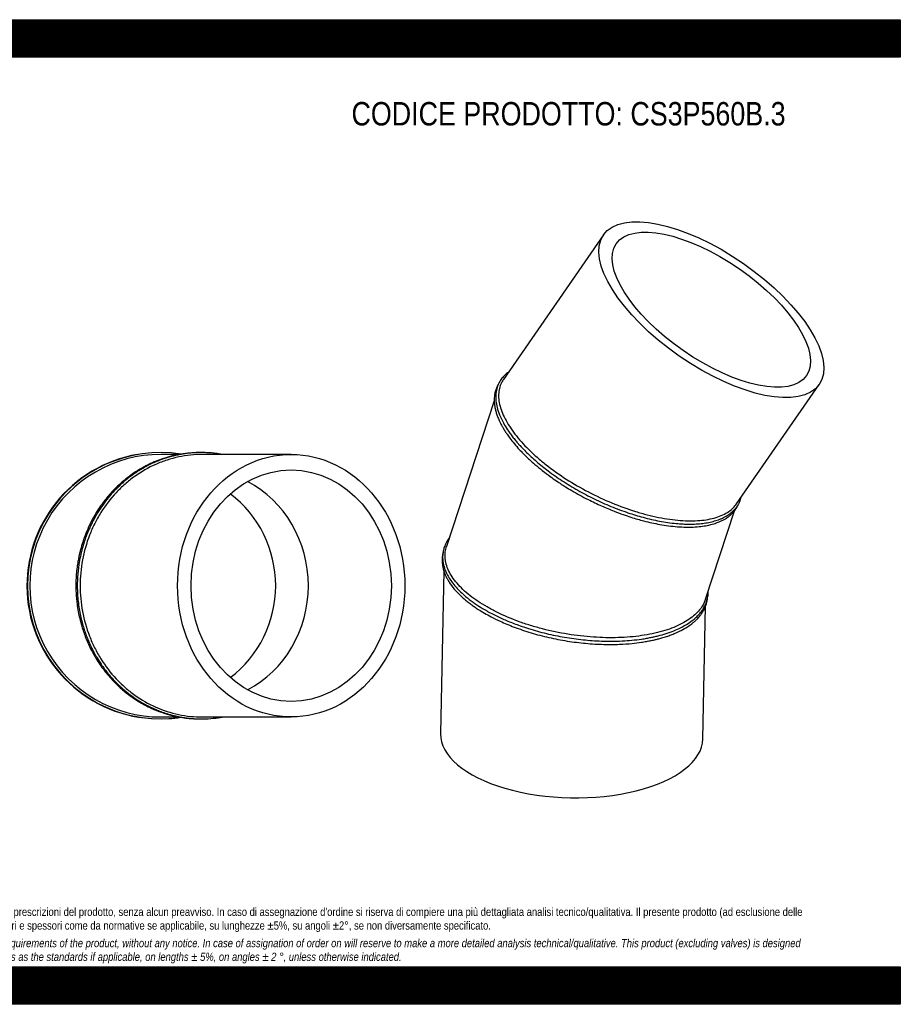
# Model space of a CAD drawing. Header units: millimetres. Extents: x 0 to 2970, y 0 to 2100.
# Tile 2 of 2: x 1091 to 2970, y 0 to 2100. Entities that reach past the tile are written whole.
import ezdxf

# ---------------------------------------------------------------- set-up
doc = ezdxf.new("R2010")
doc.units = ezdxf.units.MM
doc.header["$LTSCALE"] = 10
doc.layers.add('Default', color=7, linetype='Continuous')
doc.layers.add('TUBO_X_GOMITO_30', color=7, linetype='Continuous')

# ---------------------------------------------------------------- blocks, each defined once
blk = doc.blocks.new('SE1')
at = {"layer": 'TUBO_X_GOMITO_30', "color": 7, "linetype": 'Continuous'}
for p, q in [((2336.7, 1640.9), (2123.2, 1332.9)), ((2620.6, 1067.4), (2797, 1321.9)), ((2103.7, 1287.4), (2001.8, 976.4)), ((2350.7, 1063.4), (2350.7, 1063.4)), ((2554.2, 863.8), (2615.9, 1052.2)), ((1995.9, 924.6), (1988.9, 577.4)), ((2548.7, 566), (2554.5, 849))]:
    blk.add_line(p, q, dxfattribs=at)
for major_axis in [(230.1, -159.5), (-202.8, 140.6)]:
    blk.add_ellipse((2566.8, 1481.4), major_axis=major_axis, ratio=0.428999, dxfattribs=at)
blk.add_ellipse((2268.8, 571.7), major_axis=(-279.9, 5.7), ratio=0.46865, start_param=0, end_param=3.141593, dxfattribs=at)
for points, knots in [([(2134, 1348.5), (2133.4, 1348), (2129.5, 1345.1), (2123.4, 1339.5), (2116.6, 1330.8), (2111.3, 1321), (2107.8, 1309.5), (2106.5, 1296.7), (2107.4, 1283.3), (2110.6, 1268.8), (2116.4, 1252.8), (2124.6, 1237), (2132.7, 1224.1), (2139.7, 1214.4), (2145.6, 1206.7), (2151.4, 1199.7), (2157.4, 1192.9), (2164.2, 1185.5), (2172.6, 1177), (2182.6, 1167.5), (2197.5, 1154.3), (2219.2, 1136.8), (2248.8, 1116.2), (2281.7, 1096.1), (2316.7, 1077.7), (2352.6, 1061.6), (2387.7, 1048.5), (2416.5, 1039.7), (2438.9, 1034.1), (2456.6, 1030.4), (2474.3, 1027.5), (2491, 1025.5), (2506.2, 1024.4), (2520.5, 1024), (2534.6, 1024.4), (2548.6, 1025.6), (2561.6, 1027.7), (2573.7, 1030.7), (2583.2, 1033.9), (2590.3, 1036.9), (2596.1, 1039.8), (2602.1, 1043.3), (2607.9, 1047.4), (2612.8, 1051.6), (2616.3, 1055.2), (2618.7, 1058), (2620.9, 1060.8), (2623.3, 1064.2), (2626.4, 1069.7), (2628, 1073.6), (2629.1, 1076.3)], [0.4549296, 0.4549296, 0.4549296, 0.4549296, 0.4575054, 0.4708835, 0.4828392, 0.4959838, 0.5103667, 0.5251557, 0.5392662, 0.5535301, 0.5699338, 0.5865279, 0.5989888, 0.6061445, 0.6136718, 0.6204555, 0.6257534, 0.6325457, 0.6410424, 0.6495419, 0.6592773, 0.6787425, 0.7001701, 0.7222776, 0.7443836, 0.7664901, 0.788599, 0.8085732, 0.8196356, 0.8308091, 0.8424398, 0.854372, 0.864768, 0.8743159, 0.8857137, 0.8969215, 0.9079681, 0.919197, 0.9302067, 0.9364255, 0.9421425, 0.949824, 0.9585111, 0.9653152, 0.9713054, 0.9755676, 0.9785625, 0.9834718, 0.9907334, 1, 1, 1, 1]), ([(2123.2, 1332.9), (2122.8, 1332.2), (2122.3, 1331.5), (2117.4, 1323.8), (2114.6, 1315.9), (2112.9, 1303), (2112.7, 1298.5), (2113.3, 1289.3), (2114, 1284.5), (2117.3, 1269.8), (2121.2, 1259.5), (2129.4, 1243.6), (2132.5, 1238.2), (2139.5, 1227.3), (2143.4, 1221.8), (2156.1, 1205.3), (2166.1, 1194.2), (2182.9, 1177.6), (2188.8, 1172.2), (2201.1, 1161.3), (2207.6, 1156), (2227.7, 1140.1), (2242.2, 1129.9), (2272.5, 1110.5), (2288.4, 1101.3), (2321, 1084.3), (2337.7, 1076.4), (2371.4, 1062.5), (2388.4, 1056.3), (2413.5, 1048.5), (2421.8, 1046.2), (2438.3, 1041.9), (2446.4, 1040.1), (2470.4, 1035.2), (2485.9, 1033.1), (2508, 1031.4), (2515.1, 1031.1), (2528.9, 1031.1), (2535.6, 1031.4), (2554.7, 1033), (2566.4, 1035.1), (2582, 1039.9), (2586.9, 1041.8), (2595.9, 1046), (2600.1, 1048.4), (2610.7, 1055.7), (2616.3, 1061.2), (2620.6, 1067.4)], [0.4656585, 0.4656585, 0.4656585, 0.4656585, 0.46875, 0.46875, 0.5, 0.5, 0.515625, 0.515625, 0.53125, 0.53125, 0.5625, 0.5625, 0.578125, 0.578125, 0.59375, 0.59375, 0.625, 0.625, 0.640625, 0.640625, 0.65625, 0.65625, 0.6875, 0.6875, 0.71875, 0.71875, 0.75, 0.75, 0.78125, 0.78125, 0.796875, 0.796875, 0.8125, 0.8125, 0.84375, 0.84375, 0.859375, 0.859375, 0.875, 0.875, 0.90625, 0.90625, 0.921875, 0.921875, 0.9375, 0.9375, 0.9656603, 0.9656603, 0.9656603, 0.9656603]), ([(2112.3, 1322.1), (2111.8, 1321.3), (2110.1, 1318.2), (2107.4, 1312.2), (2105.1, 1304.4), (2104, 1297), (2103.6, 1290.3), (2103.7, 1283.7), (2104.5, 1276.6), (2105.9, 1269), (2108, 1261.3), (2110.7, 1253.5), (2113.7, 1246.2), (2116.6, 1240.1), (2119.4, 1234.7), (2122.6, 1228.9), (2126.6, 1222.4), (2131.3, 1215.2), (2137.6, 1206.4), (2146.2, 1195.6), (2155.6, 1184.9), (2164, 1176.1), (2171.4, 1168.8), (2179.7, 1160.9), (2191.8, 1150.1), (2200.3, 1143.2), (2206.2, 1138.5)], [0.8146556, 0.8146556, 0.8146556, 0.8146556, 0.817996, 0.827431, 0.8374941, 0.8464834, 0.8531494, 0.8599541, 0.8681291, 0.8758393, 0.8834983, 0.8913606, 0.8991656, 0.9048722, 0.9090938, 0.9147392, 0.9214332, 0.9273063, 0.9350386, 0.9459941, 0.9574572, 0.9646806, 0.9708188, 0.9777354, 0.9875389, 1, 1, 1, 1]), ([(2206.2, 1138.5), (2212.2, 1133.8), (2221.1, 1127), (2235.4, 1117), (2246.1, 1109.9), (2257, 1102.9), (2275.6, 1091.6), (2301.2, 1077.6), (2331.6, 1063.1), (2356.8, 1052.5), (2377.8, 1044.7), (2394.4, 1039.2), (2409, 1034.7), (2423.9, 1030.7), (2439.8, 1026.8), (2457.4, 1023.3), (2475.9, 1020.4), (2494.4, 1018.5), (2512, 1017.6), (2528.7, 1017.8), (2544.1, 1019.1), (2558.9, 1021.4), (2571.2, 1024.5), (2581, 1027.9), (2588.2, 1031), (2594, 1034), (2598.8, 1036.9), (2603.2, 1039.9), (2607.9, 1043.6), (2612.8, 1048.4), (2617.4, 1053.8), (2620.8, 1058.9), (2623, 1063.1), (2624.1, 1065.4), (2624.5, 1066.4)], [0, 0, 0, 0, 0.012476, 0.0222941, 0.0292146, 0.0353069, 0.0442908, 0.0665197, 0.0842914, 0.100899, 0.1126785, 0.1228049, 0.1315553, 0.1396614, 0.1506201, 0.1615484, 0.1736576, 0.187123, 0.1995283, 0.2114301, 0.2247431, 0.2362421, 0.2494353, 0.2587965, 0.2658212, 0.2728884, 0.2788029, 0.2835907, 0.2902164, 0.2985655, 0.3070175, 0.314871, 0.3200645, 0.3238893, 0.3238893, 0.3238893, 0.3238893]), ([(2007.9, 995.3), (2006.9, 993.9), (2004.7, 990.7), (2001.6, 985.6), (1999, 980.2), (1997.1, 975.2), (1995.8, 970.9), (1994.8, 966.7), (1993.9, 961.5), (1993.5, 955.5), (1993.6, 949.5), (1994.3, 943.4), (1995.5, 936.7), (1997.7, 929.1), (2000.6, 921.9), (2004, 915.1), (2008.4, 907.5), (2015, 898), (2025, 886), (2038.2, 873.3), (2053.7, 860.8), (2069.9, 849.6), (2088.3, 838.5), (2109.1, 827.7), (2133.2, 816.9), (2161.6, 806), (2195.5, 795.4), (2234, 786.2), (2273.4, 779.5), (2312.8, 775.4), (2347.4, 774.1), (2375.5, 774.8), (2397.6, 776.4), (2414.8, 778.5), (2428.2, 780.6), (2437.2, 782.3), (2445.5, 784.1), (2456.6, 786.7), (2470.9, 790.8), (2487.3, 796.7), (2501.7, 803.2), (2514.7, 810.5), (2525.3, 817.7), (2533.9, 824.9), (2541, 832), (2546.7, 839.1), (2550.6, 845.3), (2553.1, 850), (2555, 854), (2556.7, 858.5), (2558.3, 863.8), (2559.4, 869.4), (2560.1, 875.1), (2560.2, 879.2), (2560.1, 881.6), (2560.1, 881.9)], [0.3350644, 0.3350644, 0.3350644, 0.3350644, 0.3404946, 0.3476097, 0.3543636, 0.3604519, 0.3653774, 0.3696227, 0.3752897, 0.383437, 0.3899319, 0.395768, 0.4037399, 0.4121975, 0.4207282, 0.4279015, 0.4347298, 0.4459682, 0.4596563, 0.4752651, 0.4904761, 0.504485, 0.5172757, 0.5341956, 0.5496966, 0.5662637, 0.5885925, 0.6109178, 0.6332418, 0.655567, 0.6778959, 0.6931052, 0.7056347, 0.7186892, 0.7260316, 0.7321469, 0.7370651, 0.743154, 0.7559989, 0.7691465, 0.7825627, 0.7942121, 0.8071587, 0.8170838, 0.8264649, 0.8370902, 0.8453758, 0.8503, 0.8545928, 0.8601289, 0.8665996, 0.8734547, 0.8794623, 0.8862322, 0.8873284, 0.8873284, 0.8873284, 0.8873284]), ([(2554.2, 863.8), (2552.7, 859.2), (2550.6, 854.6), (2543.2, 842.4), (2536.8, 835), (2524.7, 824.8), (2520.2, 821.6), (2510.6, 815.4), (2505.3, 812.5), (2488.7, 804.3), (2476.1, 799.6), (2448.6, 791.7), (2433.7, 788.6), (2402.2, 784), (2385.5, 782.6), (2351, 781.6), (2333.2, 781.9), (2306.1, 783.8), (2297, 784.6), (2278.8, 786.7), (2269.7, 787.9), (2242.5, 792.4), (2224.4, 796.1), (2198, 803), (2189.3, 805.4), (2172.2, 810.7), (2163.9, 813.5), (2139.3, 822.5), (2123.7, 829.1), (2101.9, 839.9), (2094.9, 843.6), (2081.5, 851.3), (2075.1, 855.3), (2056.9, 867.5), (2046.1, 876), (2032.2, 889.1), (2028, 893.6), (2020.4, 902.5), (2016.9, 907.1), (2008, 920.6), (2003.7, 929.7), (1998.8, 947.8), (1998.1, 956.7), (1999.7, 969), (2000.6, 972.7), (2001.8, 976.4)], [0.0137194, 0.0137194, 0.0137194, 0.0137194, 0.03125, 0.03125, 0.0625, 0.0625, 0.078125, 0.078125, 0.09375, 0.09375, 0.125, 0.125, 0.15625, 0.15625, 0.1875, 0.1875, 0.21875, 0.21875, 0.234375, 0.234375, 0.25, 0.25, 0.28125, 0.28125, 0.296875, 0.296875, 0.3125, 0.3125, 0.34375, 0.34375, 0.359375, 0.359375, 0.375, 0.375, 0.40625, 0.40625, 0.421875, 0.421875, 0.4375, 0.4375, 0.46875, 0.46875, 0.5, 0.5, 0.5137264, 0.5137264, 0.5137264, 0.5137264]), ([(1994.9, 964.7), (1994.2, 961.9), (1993.1, 957.6), (1992.4, 950.9), (1992.4, 945.8), (1992.6, 940.7), (1993.3, 935.1), (1994.6, 928.8), (1996.3, 923.1), (1998.2, 918), (2000.5, 912.7), (2003.6, 906.7), (2009.1, 897.5), (2018, 885.5), (2029.2, 873.7), (2039, 864.9), (2046.2, 858.9), (2053.5, 853.4), (2061.3, 847.8), (2070.7, 841.5), (2082.7, 834.2), (2098.1, 825.7), (2118.8, 815.6), (2147, 803.8), (2181.9, 792), (2220, 782), (2259.2, 774.4), (2298.7, 769.5), (2336.2, 767.3), (2369.4, 767.5), (2396, 769.4), (2414.9, 771.7), (2428.3, 773.9), (2438.3, 775.8), (2447.1, 777.8), (2455.4, 779.8), (2464.2, 782.3), (2473.8, 785.3), (2483.1, 788.7), (2492.8, 792.7), (2503.9, 798.1), (2515.2, 804.5), (2524.3, 810.9), (2530.8, 816.3), (2535.5, 820.7), (2539.4, 824.8), (2542.8, 828.8), (2546.5, 833.7), (2550.4, 839.9), (2553.8, 846.9), (2556.1, 853.1), (2557.4, 858.4), (2558.1, 862.1), (2558.4, 864.3), (2558.5, 865.1)], [0, 0, 0, 0, 0.0091068, 0.0165758, 0.0221051, 0.0265106, 0.0334043, 0.041058, 0.0473297, 0.0521812, 0.0579887, 0.0650482, 0.0719278, 0.0886295, 0.1052715, 0.1126227, 0.1195907, 0.1267928, 0.1329492, 0.1402826, 0.1507227, 0.1613829, 0.1749122, 0.1945816, 0.2168861, 0.2392246, 0.2615612, 0.2838981, 0.3062378, 0.3258535, 0.3425464, 0.3551072, 0.3621044, 0.3693127, 0.3755113, 0.3805648, 0.3872522, 0.3951221, 0.4026522, 0.4098299, 0.4197855, 0.4328777, 0.4433626, 0.4501487, 0.4569043, 0.4624316, 0.4671444, 0.4731304, 0.4818554, 0.4908266, 0.4988209, 0.5041383, 0.5092191, 0.5118326, 0.5118326, 0.5118326, 0.5118326])]:
    blk.add_open_spline(points, degree=3, knots=knots, dxfattribs=at)
blk.add_open_spline([(2629.1, 1076.3), (2629.7, 1078.4), (2630.3, 1080.3), (2630.8, 1082.1)], degree=3, dxfattribs=at)
blk = doc.blocks.new('SE2')
at = {"layer": 'TUBO_X_GOMITO_30', "color": 7, "linetype": 'Continuous'}
for p, q in [((1432.1, 1172.8), (1392.7, 1172.8)), ((1670.4, 1172.8), (1481, 1172.8)), ((1392.7, 612.8), (1432.3, 612.8)), ((1481, 612.8), (1670.4, 612.8))]:
    blk.add_line(p, q, dxfattribs=at)
for centre, radius, start, end in [((1391.6, 892.8), 284, 81.2699, 278.7761), ((1390.6, 892.8), 284, 99.682, 266.1327), ((1392.7, 892.8), 280, 89.9989, 270.0015), ((1390.6, 892.8), 284, 80.7636, 81.0183), ((1390.6, 892.8), 246.8, 0, 52.5862), ((1390.6, 892.8), 246.8, 0, 52.5862), ((1390.6, 892.8), 246.8, 307.4138, 0), ((1390.6, 892.8), 246.8, 307.4138, 0), ((1390.6, 892.8), 284, 273.7233, 278.9558)]:
    blk.add_arc(centre, radius, start, end, dxfattribs=at)
for major_axis in [(0, 280), (0, -246.8)]:
    blk.add_ellipse((1670.4, 892.8), major_axis=major_axis, ratio=0.866025, dxfattribs=at)
blk.add_ellipse((1477, 892.8), major_axis=(0, 246.8), ratio=0.931852, start_param=3.59267, end_param=5.832108, dxfattribs=at)
blk.add_ellipse((1477, 892.8), major_axis=(0, 246.8), ratio=0.931852, start_param=3.59267, end_param=5.832108, dxfattribs=at)
for points, knots in [([(1477.3, 1176.8), (1474.1, 1176.8), (1464.8, 1176.6), (1449.1, 1175.5), (1430.4, 1172.8), (1411.7, 1168.5), (1394.3, 1163.2), (1378.1, 1156.9), (1364.5, 1150.6), (1354.4, 1145.2), (1347.9, 1141.4), (1343, 1138.4), (1337.2, 1134.7), (1329.9, 1129.8), (1321.8, 1123.9), (1313.9, 1117.6), (1304.3, 1109.3), (1290.2, 1095.8), (1272.6, 1075.8), (1254.9, 1050.4), (1241.7, 1026.3), (1232.2, 1004.6), (1225.8, 986.8), (1221.6, 972.5), (1218.9, 961.9), (1217.1, 953.6), (1215.2, 943.6), (1213.4, 931.6), (1211.7, 916), (1211.3, 906.2), (1211.1, 899.7)], [0.7530922, 0.7530922, 0.7530922, 0.7530922, 0.7588648, 0.7697826, 0.7815259, 0.7930505, 0.8042464, 0.8142462, 0.8242484, 0.8309101, 0.8347114, 0.8375271, 0.8411722, 0.8469385, 0.8529811, 0.8588976, 0.8647055, 0.8752463, 0.8930011, 0.9107197, 0.9284365, 0.9398181, 0.9508912, 0.9604583, 0.9649222, 0.9693201, 0.9748519, 0.9817405, 0.9901987, 1, 1, 1, 1]), ([(1523, 1172.8), (1519.5, 1173.4), (1511.9, 1174.7), (1500.7, 1175.9), (1489.6, 1176.6), (1478.8, 1176.8), (1467.7, 1176.6), (1456.7, 1175.8), (1446.5, 1174.7), (1437.2, 1173.3), (1428, 1171.5), (1417.8, 1169.2), (1406.6, 1166.1), (1394.9, 1162.2), (1383.2, 1157.7), (1371.7, 1152.6), (1360.6, 1147), (1351.2, 1141.6), (1343.6, 1136.9), (1336.8, 1132.5), (1329.4, 1127.2), (1320.3, 1120.3), (1308.9, 1110.8), (1296.1, 1098.5), (1283.1, 1084.3), (1270.9, 1068.9), (1259.5, 1052.3), (1250.8, 1037.3), (1244.6, 1025.2), (1240.5, 1016.5), (1236.6, 1007.6), (1232.7, 997.5), (1228.5, 985.5), (1224.2, 971.2), (1220.4, 955.2), (1216.7, 934.8), (1214, 909.4), (1213.8, 879.1), (1216.9, 847.8), (1222.7, 818.9), (1229.4, 796.8), (1235.1, 781.6), (1238.9, 772.6), (1242.2, 765.3), (1245.8, 757.9), (1250.4, 749), (1256.8, 737.8), (1266.6, 722.6), (1280, 704.7), (1293.4, 689.8), (1303.3, 680.1), (1308.9, 675), (1314.1, 670.4), (1320.6, 665), (1328.9, 658.6), (1340.8, 650.3), (1348.7, 645.5), (1354, 642.3)], [0.5517636, 0.5517636, 0.5517636, 0.5517636, 0.5582042, 0.5657008, 0.5720671, 0.5783939, 0.5850923, 0.592134, 0.5984532, 0.6036769, 0.6090881, 0.6153475, 0.6224262, 0.6301165, 0.6374489, 0.6448276, 0.6526206, 0.65959, 0.6641501, 0.6684621, 0.6739115, 0.6801168, 0.6886958, 0.6999283, 0.7110504, 0.722173, 0.7337389, 0.7456919, 0.7518714, 0.7569762, 0.7619773, 0.768324, 0.7753132, 0.7835005, 0.7933617, 0.8031443, 0.8182929, 0.8360756, 0.8538585, 0.8708931, 0.8854827, 0.8927953, 0.8982776, 0.9021774, 0.9063809, 0.9121743, 0.9193298, 0.9283671, 0.9430978, 0.9579184, 0.9631758, 0.9671977, 0.9711666, 0.9754869, 0.9817648, 0.9900941, 1, 1, 1, 1]), ([(1481, 1172.8), (1464, 1172.8), (1447, 1171), (1422, 1165.7), (1413.7, 1163.4), (1397.4, 1158.2), (1389.4, 1155.1), (1365.8, 1144.6), (1350.7, 1136), (1329.4, 1120.8), (1322.5, 1115.4), (1309.3, 1103.8), (1302.9, 1097.6), (1284.8, 1078.3), (1273.9, 1064), (1259.6, 1041.2), (1255.2, 1033.3), (1247.1, 1017.1), (1243.4, 1008.8), (1233.5, 983.3), (1228.5, 965.7), (1221.8, 929.6), (1220.1, 911.2), (1220.1, 883.6), (1220.5, 874.4), (1222.2, 856.1), (1223.4, 847), (1228.5, 819.9), (1233.5, 802.2), (1243.4, 776.7), (1247, 768.4), (1255.1, 752.2), (1259.6, 744.4), (1273.9, 721.5), (1284.8, 707.3), (1302.9, 687.9), (1309.3, 681.8), (1322.5, 670.2), (1329.4, 664.7), (1350.7, 649.5), (1365.8, 640.9), (1397.3, 626.9), (1413.6, 621.6), (1447, 614.6), (1464, 612.8), (1481, 612.8), (1481, 612.8), (1481, 612.8)], [0.2500056, 0.2500056, 0.2500056, 0.2500056, 0.28125, 0.28125, 0.296875, 0.296875, 0.3125, 0.3125, 0.34375, 0.34375, 0.359375, 0.359375, 0.375, 0.375, 0.40625, 0.40625, 0.421875, 0.421875, 0.4375, 0.4375, 0.46875, 0.46875, 0.5, 0.5, 0.515625, 0.515625, 0.53125, 0.53125, 0.5625, 0.5625, 0.578125, 0.578125, 0.59375, 0.59375, 0.625, 0.625, 0.640625, 0.640625, 0.65625, 0.65625, 0.6875, 0.6875, 0.71875, 0.71875, 0.75, 0.75, 0.7500114, 0.7500114, 0.7500114, 0.7500114]), ([(1211.1, 899.7), (1211, 893.1), (1211, 883), (1212, 867.2), (1213.3, 855.4), (1215, 843.1), (1217.8, 828), (1222.9, 807.4), (1231, 783.3), (1242.6, 757.2), (1257.5, 731), (1275.7, 705.9), (1292.3, 687.7), (1305.8, 674.9), (1315.7, 666.4), (1325.8, 658.6), (1335.5, 651.8), (1345.9, 645.2), (1358.2, 638.2), (1373.6, 630.6), (1391.3, 623.4), (1410.7, 617.2), (1429.1, 613), (1444, 610.7), (1454.4, 609.7), (1462.3, 609.1), (1470.2, 608.8), (1475.9, 608.7), (1479.2, 608.8), (1479.4, 608.8)], [0, 0, 0, 0, 0.010081, 0.0186408, 0.0253951, 0.0305511, 0.039269, 0.0513524, 0.0661116, 0.0821265, 0.0998435, 0.1175626, 0.1352838, 0.1426451, 0.1501569, 0.1580835, 0.1651047, 0.1710581, 0.1798806, 0.1902869, 0.2016368, 0.2141145, 0.2268942, 0.2356463, 0.2412602, 0.2457236, 0.2500731, 0.2555639, 0.2559807, 0.2559807, 0.2559807, 0.2559807]), ([(1354, 642.3), (1359.5, 639.3), (1367.8, 634.8), (1381.1, 628.7), (1392.9, 624.1), (1405.6, 619.7), (1417.2, 616.5), (1426.5, 614.4), (1432.1, 613.2), (1437.2, 612.3), (1443.3, 611.3), (1450.9, 610.3), (1460.8, 609.4), (1475, 608.6), (1493.4, 608.9), (1510.4, 610.6), (1520.2, 612.2), (1523, 612.7)], [0, 0, 0, 0, 0.0100787, 0.0185698, 0.0251755, 0.0331285, 0.042573, 0.0469338, 0.0502885, 0.0529053, 0.0562634, 0.0614396, 0.0667613, 0.0742335, 0.0870687, 0.1000175, 0.1050791, 0.1050791, 0.1050791, 0.1050791])]:
    blk.add_open_spline(points, degree=3, knots=knots, dxfattribs=at)

msp = doc.modelspace()

# ---------------------------------------------------------------- hatches: boundary and pattern name
at = {"layer": 'Default', "linetype": 'Continuous'}
h = msp.add_hatch(dxfattribs=at)
h.set_pattern_fill('LINE', scale=0.629921, angle=45, style=0)
h.paths.add_polyline_path([(2970, 2020), (2970, 2100), (0, 2100), (0, 2020)])
for points in [[(2970, 2020), (2970, 2100), (0, 2100), (0, 2020)], [(2970, 0), (2970, 80), (0, 80), (0, 0)]]:
    msp.add_hatch(color=7, dxfattribs=at).paths.add_polyline_path(points)
h = msp.add_hatch(dxfattribs=at)
h.set_pattern_fill('LINE', scale=0.629921, angle=45, style=0)
h.paths.add_polyline_path([(2970, 0), (2970, 80), (0, 80), (0, 0)])

# ---------------------------------------------------------------- linework, layer by layer
at = {"layer": 'Default', "color": 7, "linetype": 'Continuous'}
for p, q in [((0, 2100), (2970, 2100)), ((2970, 2100), (2970, 2020)), ((2970, 2020), (0, 2020)), ((0, 80), (2970, 80)), ((2970, 80), (2970, 0)), ((2970, 0), (0, 0))]:
    msp.add_line(p, q, dxfattribs=at)

# ---------------------------------------------------------------- block references
at = {"layer": 'Default'}
for name in ['SE1', 'SE2']:
    msp.add_blockref(name, (0, 0), dxfattribs=at)

# ---------------------------------------------------------------- texts
at = {"layer": 'Default', "attachment_point": 1}
for s, insert, char_height, width in [('{\\fArial Narrow|b0||i0||c0|p34;\\C7;\\H50.;\\W1.;CODICE PRODOTTO: CS3P560B.3}', (1799.1, 1924.4), 50, 928.511), ("{\\fArial Narrow|b0||i0||c0|p34;\\C7;\\H17.5;\\W1.;PLASTITALIA si riserva il diritto di revisionare la presente specifica, mantenendo la conformità alle prescrizioni del prodotto, senza alcun preavviso. In caso di assegnazione d'ordine si riserva di compiere una più dettagliata analisi tecnico/qualitativa. Il presente prodotto (ad esclusione delle \\P}{\\fArial Narrow|b0||i0||c0|p34;\\C7;\\H17.5;\\W1.;valvole) è progettato per applicazioni non previste dalla direttiva 2014/68/EU. Tolleranza su diametri e spessori come da normative se applicabile, su lunghezze ±5%, su angoli ±2°, se non diversamente specificato.\\P}{\\fArial Narrow|b0||i0||c0|p34;\\C7;\\H5.;\\W1.;   \\P}{\\fArial Narrow|b0||i1||c0|p34;\\C7;\\H17.5;\\W1.;PLASTITALIA on reserves the right to revise this specification, maintaining the conformity to the requirements of the product, without any notice. In case of assignation of order on will reserve to make a more detailed analysis technical/qualitative. This product (excluding valves) is designed \\P}{\\fArial Narrow|b0||i1||c0|p34;\\C7;\\H17.5;\\W1.;for applications not covered by Directive 2014/68 / EU. The tolerance on diameters and thicknesses as the standards if applicable, on lengths ± 5%, on angles ± 2 °, unless otherwise indicated.\\P}", (200, 206), 17.5, 2570)]:
    msp.add_mtext(s, dxfattribs=dict(at, insert=insert, char_height=char_height, width=width))

doc.saveas('drawing.dxf')
